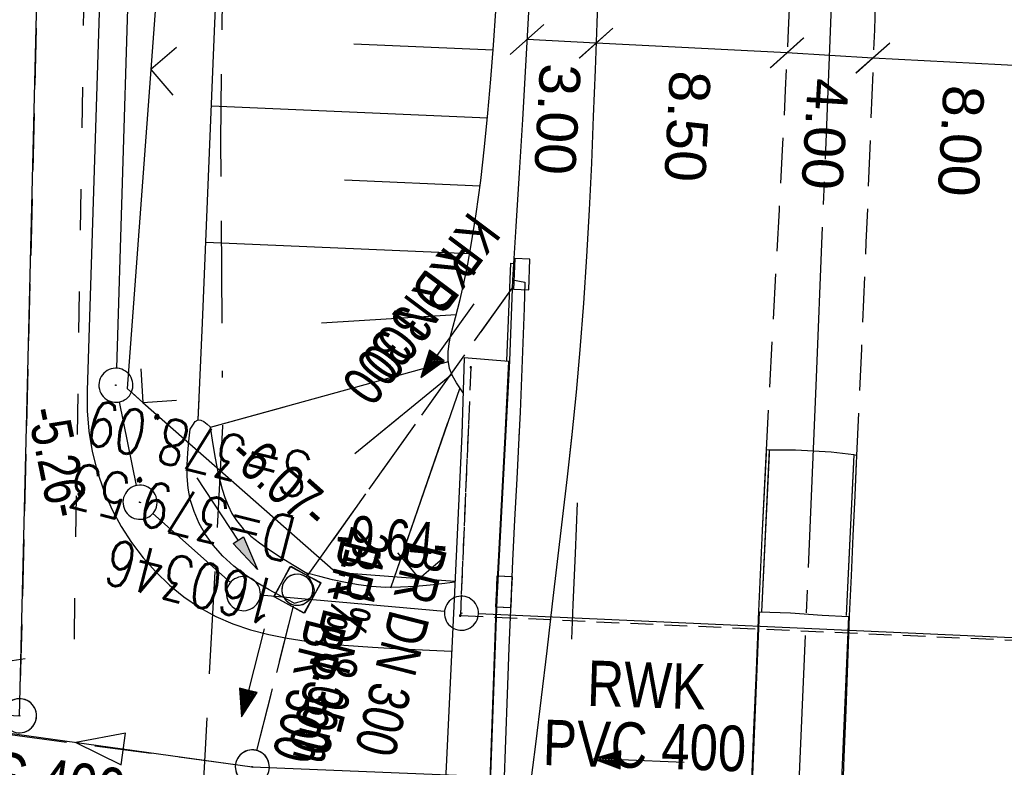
# Model space of a CAD drawing. Extents: x 511155 to 511479, y 464515 to 465450.
# Tile 7 of 41: x 511309 to 511352, y 464591 to 464624. Entities that reach past the tile are written whole.
import ezdxf

# ---------------------------------------------------------------- set-up
doc = ezdxf.new("R2010")
doc.units = 0
doc.header["$LTSCALE"] = 10
doc.header["$MEASUREMENT"] = 0
for name, pattern in [('ACAD_ISO03W100', [30, 12, -18]), ('ACAD_ISO16W100', [73, 15, -6.5, 15, -6.5, 15, -7, 1, -7]), ('ACHSE', [5.5, 4, -0.5, 0.5, -0.5]), ('AUSGEZOGEN', [0]), ('LT00', [0]), ('LT02', [0.4, 0.2, -0.2]), ('LT11', [0.3, 0.2, -0.1]), ('LT12', [0.4, 0.3, -0.1]), ('LT17', [0.15, 0.1, -0.05]), ('STRICHLINIE2', [0.375, 0.25, -0.125])]:
    doc.linetypes.add(name, pattern=pattern)
doc.layers.get('0').update_dxf_attribs({"linetype": 'LT00'})
for name, color, linetype in [('--EK_FBR', 1, 'LT00'), ('--EK_Halt-Pfeil', 4, 'LT00'), ('--EK_Haltung', 7, 'STRICHLINIE2'), ('--EK_Haltung-Text', 140, 'LT00'), ('--EK_Schacht-Text', 5, 'LT00'), ('--EL_DFK_AB_L', 21, 'LT00'), ('--EL_DFK_AB_P', 7, 'LT00'), ('--EL_Halt-Pfeil', 4, 'LT00'), ('--EL_Haltung', 182, 'STRICHLINIE2'), ('--EL_Haltung-Text', 182, 'LT00'), ('-AX-093', 35, 'ACHSE'), ('ABSTAND', 8, 'LT00'), ('ABWASSERLTG', 24, 'LT00'), ('ABWASSERLTG_FLIEßPF', 26, 'Continuous'), ('ABWASSERLTG_TEXT', 26, 'Continuous'), ('BAB-KABEL', 220, 'ACAD_ISO16W100'), ('BEMAßUNG', 255, 'Continuous'), ('DFK_AB_L', 21, 'LT00'), ('DFK_AB_P', 7, 'LT00'), ('DL', 182, 'LT12'), ('DL_PFEIL', 201, 'LT00'), ('DL_TEXT', 182, 'LT00'), ('MITTELSTREIFEN-Ü_LINIE', 250, 'LT11'), ('PFEIL', 140, 'AUSGEZOGEN'), ('V103_AFBR_BAB', 250, 'LT00'), ('V103_BOESCH', 250, 'LT00'), ('V103_BOSCHUNG', 250, 'LT00'), ('V103_BR_KAPPE', 30, 'LT00'), ('V103_BR_WID', 30, 'LT17'), ('V103_GRABEN', 250, 'LT00'), ('V103_H_BORD', 8, 'LT00'), ('V103_KA_MULD', 182, 'LT00'), ('V103_KA_PRUF', 182, 'LT00'), ('V103_LD_MARK', 250, 'LT00'), ('V103_LG_MARK', 250, 'LT02'), ('V103_PARK_MS', 1, 'LT00'), ('V103_RINNE', 182, 'LT00'), ('V103_SINKK', 182, 'LT00'), ('V103_ZAUN', 40, 'LT00'), ('V104_AFBR_BAB', 250, 'LT00'), ('V104_BOESCH', 250, 'LT00'), ('V104_BOSCHUNG', 250, 'LT00'), ('V104_BR_KAPPE', 30, 'LT00'), ('V104_BR_WID', 30, 'LT17'), ('V104_GRABEN', 250, 'LT00'), ('V104_H_BORD', 8, 'LT00'), ('V104_KA_MULD', 182, 'LT00'), ('V104_KA_PRUF', 182, 'LT00'), ('V104_LD_MARK', 250, 'LT00'), ('V104_LG_MARK', 250, 'LT02'), ('V104_RINNE', 182, 'LT00'), ('V104_SINKK', 182, 'LT00'), ('V104_ZAUN', 40, 'LT00'), ('WASSERLTG', 130, 'ACAD_ISO03W100')]:
    doc.layers.add(name, color=color, linetype=linetype)
doc.styles.add('Arial', font='ARIAL.TTF')
doc.styles.add('Haltungsbeschriftung', font='ARIAL.TTF', dxfattribs={"width": 0.75})
doc.styles.add('schachtbeschriftung', font='romans.shx', dxfattribs={"width": 0.75, "height": 2})
doc.styles.get("Standard").update_dxf_attribs({"font": 'ARIAL.TTF'})
doc.styles.add('Versorgungsltg', font='ARIAL.TTF', dxfattribs={"width": 0.8, "height": 2})

# ---------------------------------------------------------------- blocks, each defined once
blk = doc.blocks.new('SYMB0003')
at = {"color": 0, "linetype": 'ByBlock'}
for p, q in [((-0.015712, 0), (0.010166, 0.012015)), ((0, -0.021257), (-0.015712, 0)), ((0.010166, 0.012015), (0, -0.021257))]:
    blk.add_line(p, q, dxfattribs=at)
for points in [[(-0.031395, 0.499013), (-0.093691, 0.491144), (-0.154509, 0.475528), (-0.21289, 0.452414), (-0.267913, 0.422164), (-0.318712, 0.385257), (-0.364484, 0.342274), (-0.404509, 0.293893), (-0.438154, 0.240877), (-0.464888, 0.184062), (-0.484292, 0.124345), (-0.496058, 0.062667), (-0.5, 0)], [(0.5, 0), (0.496057, 0.062667), (0.484292, 0.124345), (0.464888, 0.184062), (0.438153, 0.240877), (0.404509, 0.293893), (0.364484, 0.342274), (0.318712, 0.385257), (0.267913, 0.422164), (0.21289, 0.452414), (0.154509, 0.475528), (0.093691, 0.491144), (0.031395, 0.499013), (-0.031395, 0.499013)], [(-0.5, 0), (-0.496058, -0.062667), (-0.484292, -0.124345), (-0.464888, -0.184062), (-0.438154, -0.240877), (-0.404509, -0.293893), (-0.364485, -0.342274), (-0.318712, -0.385257), (-0.267914, -0.422164), (-0.21289, -0.452414), (-0.154509, -0.475529), (-0.093691, -0.491144), (-0.031395, -0.499014), (0.031395, -0.499014)], [(0.031395, -0.499014), (0.093691, -0.491144), (0.154509, -0.475529), (0.21289, -0.452414), (0.267914, -0.422164), (0.318712, -0.385257), (0.364485, -0.342274), (0.404509, -0.293893), (0.438154, -0.240877), (0.464889, -0.184062), (0.484292, -0.124345), (0.496058, -0.062667), (0.5, 0)]]:
    blk.add_lwpolyline(points, dxfattribs=at)
blk = doc.blocks.new('ABWASSER-FLIEßPF')
at = {"layer": 'ABWASSERLTG_FLIEßPF'}
for p, q in [((0, 0), (-2.109, 0.703)), ((-2.109, 0.703), (-2.109, -0.703)), ((-2.109, -0.703), (0, 0))]:
    blk.add_line(p, q, dxfattribs=at)
blk = doc.blocks.new('Pfreil3')
at = {"layer": 'PFEIL'}
blk.add_hatch(color=256, dxfattribs=at).paths.add_polyline_path([(-1.549, 0.273), (-1.549, -0.273), (0, 0)])
for p, q in [((-1.549, 0), (-4.831, 0)), ((-1.549, -0.273), (-1.549, 0.273)), ((-1.549, 0.273), (0, 0)), ((0, 0), (-1.549, -0.273))]:
    blk.add_line(p, q, dxfattribs=at)
blk = doc.blocks.new('SYMB0011')
at = {"color": 0, "linetype": 'ByBlock'}
for p, q in [((0.5, 0), (-0.5, 0)), ((0, 0.5), (0, -0.5))]:
    blk.add_line(p, q, dxfattribs=at)
blk = doc.blocks.new('SYMB0024')
at = {"color": 0, "linetype": 'ByBlock'}
for p, q in [((-0.5, 0.5), (0, 0)), ((0, 0), (0.5, 0.5))]:
    blk.add_line(p, q, dxfattribs=at)
blk = doc.blocks.new('_Oblique')
at = {"color": 0, "linetype": 'ByBlock', "lineweight": -2}
blk.add_line((-0.5, -0.5), (0.5, 0.5), dxfattribs=at)
blk = doc.blocks.new('SYMB1210')
at = {"color": 0, "linetype": 'ByBlock'}
blk.add_line((0.018815, -0.179014), (0.055623, -0.17119), dxfattribs=at)
for points in [[(-0.2, -0.2), (-0.2, 0.2), (0.2, 0.2), (0.2, -0.2), (-0.2, -0.2)], [(0.018815, 0.179014), (-0.018815, 0.179014), (-0.055623, 0.17119), (-0.09, 0.155885), (-0.120444, 0.133766), (-0.145623, 0.105801), (-0.164438, 0.073213), (-0.176067, 0.037424), (-0.18, 0)], [(0.18, 0), (0.176067, 0.037424), (0.164438, 0.073213), (0.145623, 0.105801), (0.120444, 0.133766), (0.09, 0.155885), (0.055623, 0.17119), (0.018815, 0.179014)], [(-0.18, 0), (-0.176067, -0.037424), (-0.164438, -0.073213), (-0.145623, -0.105801), (-0.120444, -0.133766), (-0.09, -0.155885), (-0.055623, -0.17119), (-0.018815, -0.179014), (0.018815, -0.179014)], [(0.055623, -0.17119), (0.09, -0.155885), (0.120444, -0.133766), (0.145623, -0.105801), (0.164438, -0.073213), (0.176067, -0.037424), (0.18, 0)]]:
    blk.add_lwpolyline(points, dxfattribs=at)
blk = doc.blocks.new('SYMB0652')
at = {"color": 0, "linetype": 'ByBlock'}
blk.add_lwpolyline([(-0.15, -0.075), (0.15, -0.075), (0.15, 0.075), (-0.15, 0.075), (-0.15, -0.075)], dxfattribs=at)
blk = doc.blocks.new('SYMB0070')
at = {"color": 0, "linetype": 'ByBlock'}
for p, q in [((-0.5, 0), (0.2, 0)), ((0.5, 0), (0.2, 0.1)), ((0.2, 0.1), (0.2, 0)), ((0.468, 0), (0.21, 0.086)), ((0.21, 0.086), (0.21, -0.086)), ((0.21, -0.086), (0.468, 0)), ((0.22, -0.072), (0.437, 0)), ((0.23, -0.058), (0.405, 0)), ((0.24, -0.045), (0.374, 0)), ((0.342, 0), (0.25, 0.031)), ((0.25, 0.031), (0.25, -0.031)), ((0.25, -0.031), (0.342, 0)), ((0.26, -0.017), (0.31, 0)), ((0.27, -0.003), (0.279, 0))]:
    blk.add_line(p, q, dxfattribs=at)
for points in [[(0.2, 0), (0.2, -0.1), (0.5, 0)], [(0.437, 0), (0.22, 0.072), (0.22, -0.072)], [(0.405, 0), (0.23, 0.058), (0.23, -0.058)], [(0.374, 0), (0.24, 0.045), (0.24, -0.045)], [(0.31, 0), (0.26, 0.017), (0.26, -0.017)], [(0.279, 0), (0.27, 0.003), (0.27, -0.003)]]:
    blk.add_lwpolyline(points, dxfattribs=at)

msp = doc.modelspace()

# ---------------------------------------------------------------- linework, layer by layer
at = {"layer": '--EK_FBR'}
for points in [[(511312.066, 464625.37), (511311.508, 464607.794), (511311.515, 464606.9), (511311.592, 464606.006), (511311.74, 464605.119), (511311.96, 464604.243), (511312.251, 464603.386), (511312.615, 464602.553), (511313.012, 464601.816), (511313.465, 464601.11), (511313.973, 464600.441), (511314.53, 464599.814), (511315.132, 464599.237), (511315.776, 464598.714), (511316.459, 464598.252), (511317.175, 464597.856), (511317.928, 464597.527), (511318.708, 464597.264), (511319.508, 464597.056), (511320.324, 464596.894), (511321.151, 464596.77), (511321.983, 464596.675), (511322.817, 464596.599), (511324.081, 464596.505), (511325.339, 464596.43), (511326.591, 464596.367), (511327.559, 464596.323)], [(511330.944, 464624.445), (511330.818, 464622.088), (511330.682, 464619.732), (511330.54, 464617.376), (511330.393, 464615.02), (511330.243, 464612.664)], [(511341.412, 464605.193), (511341.236, 464601.644), (511341.074, 464598.094), (511340.964, 464595.482), (511340.858, 464592.869), (511340.756, 464590.256), (511340.653, 464587.643), (511340.561, 464585.36), (511340.467, 464583.077), (511340.373, 464580.794), (511340.211, 464576.888), (511340.047, 464572.981), (511339.879, 464569.075), (511339.705, 464565.169), (511339.522, 464561.264)], [(511341.404, 464605.024), (511341.236, 464601.644), (511341.074, 464598.094), (511340.964, 464595.481), (511340.858, 464592.869), (511340.756, 464590.256), (511340.653, 464587.643), (511340.561, 464585.36), (511340.467, 464583.077), (511340.373, 464580.794), (511340.211, 464576.888), (511340.047, 464572.981), (511339.879, 464569.075), (511339.705, 464565.169), (511339.522, 464561.264)], [(511345.393, 464604.945), (511345.275, 464604.962), (511344.272, 464605.09), (511342.703, 464605.169), (511341.545, 464605.171), (511341.412, 464605.193)], [(511345.393, 464604.945), (511345.31, 464603.178), (511345.228, 464601.411), (511345.147, 464599.644), (511345.071, 464597.877), (511344.989, 464595.804), (511344.911, 464593.73), (511344.834, 464591.657), (511344.754, 464589.583), (511344.666, 464587.51), (511344.586, 464585.805), (511344.502, 464584.101), (511344.414, 464582.396), (511344.326, 464580.692), (511344.159, 464577.37), (511343.998, 464574.048), (511343.841, 464570.725), (511343.685, 464567.403), (511343.529, 464564.08), (511343.371, 464560.758)], [(511345.379, 464604.641), (511345.31, 464603.178), (511345.228, 464601.411), (511345.147, 464599.644), (511345.071, 464597.877), (511344.989, 464595.804), (511344.911, 464593.73), (511344.834, 464591.657), (511344.754, 464589.583), (511344.666, 464587.51), (511344.586, 464585.805), (511344.502, 464584.101), (511344.414, 464582.396), (511344.326, 464580.692), (511344.159, 464577.37), (511343.998, 464574.048), (511343.841, 464570.725), (511343.685, 464567.403), (511343.529, 464564.08), (511343.371, 464560.758)]]:
    msp.add_lwpolyline(points, dxfattribs=at)
at = {"layer": '--EK_Haltung'}
for p, q in [((511310.635, 464679.971), (511308.551, 464594.237)), ((511330.297, 464612.423), (511321.162, 464599.585)), ((511320.583, 464598.304), (511318.97, 464591.959)), ((511318.041, 464591.33), (511285.216, 464595.67))]:
    msp.add_line(p, q, dxfattribs=at)
at = {"layer": '--EL_DFK_AB_L'}
for p, q in [((511315.237, 464687.78), (511312.803, 464608.78)), ((511313.689, 464603.614), (511312.931, 464607.295)), ((511317.828, 464599.356), (511314.402, 464602.383)), ((511327.243, 464598.067), (511319.137, 464598.793)), ((511357.501, 464596.683), (511328.739, 464597.966))]:
    msp.add_line(p, q, dxfattribs=at)
at = {"layer": '--EL_Haltung'}
for p, q in [((511310.635, 464679.971), (511308.551, 464594.237)), ((511330.297, 464612.423), (511321.162, 464599.585)), ((511320.583, 464598.304), (511318.97, 464591.959)), ((511318.041, 464591.33), (511285.216, 464595.67))]:
    msp.add_line(p, q, dxfattribs=at)
at = {"layer": '-AX-093', "ltscale": 0.2}
msp.add_lwpolyline([(511347.906, 464769.746), (511347.69, 464751.769), (511347.405, 464733.794), (511347.051, 464715.82), (511346.632, 464697.847), (511346.147, 464679.876), (511345.6, 464661.906), (511344.992, 464643.939), (511344.325, 464625.973), (511343.6, 464608.01), (511342.819, 464590.049), (511341.984, 464572.091), (511341.097, 464554.135), (511340.159, 464536.182), (511339.29, 464520.383)], dxfattribs=at)
at = {"layer": 'ABWASSERLTG'}
for points in [[(511190.358, 464550.146), (511208.272, 464562.344), (511293.523, 464594.324), (511308.533, 464593.487), (511310.653, 464680.721), (511380.88, 464695.54), (511393.728, 464686.515), (511422.192, 464665.695), (511435.763, 464661.23), (511464.41, 464674.85)], [(511190.756, 464540.093), (511213.131, 464554.116), (511242.238, 464572.608), (511281.604, 464584.406), (511284.616, 464595.971), (511318.785, 464591.232), (511361.253, 464589.505), (511391.403, 464589.083), (511423.016, 464589.189)]]:
    msp.add_lwpolyline(points, dxfattribs=at)
at = {"layer": 'BAB-KABEL', "ltscale": 0.03, "flags": 128}
msp.add_lwpolyline([(511245.166, 465442.383), (511247.794, 465425.644), (511251.081, 465406.592), (511253.707, 465388.585), (511256.335, 465373.097), (511258.872, 465358.447), (511261.218, 465342.966), (511262.529, 465334.912), (511267.32, 465306.475), (511271.633, 465280.774), (511274.451, 465263.873), (511277.903, 465245.033), (511280.424, 465230.243), (511282.946, 465214.813), (511284.59, 465206.121), (511286.411, 465195.209), (511288.523, 465182.076), (511289.462, 465178.541), (511291.81, 465169.679), (511294.218, 465159.994), (511298.5, 465143.737), (511302.007, 465129.166), (511304.364, 465120.15), (511303.954, 465111.542), (511304.473, 465105.752), (511305.294, 465102.166), (511306.729, 465086.549), (511308.167, 465069.501), (511309.91, 465042.394), (511310.524, 465027.025), (511311.652, 465006.692), (511312.99, 464997.425), (511315.247, 464972.494), (511318.761, 464937.783), (511320.473, 464912.682), (511321.045, 464888.912), (511321.817, 464866.106), (511322.471, 464843.97), (511323.126, 464825.853), (511323.404, 464809.887), (511315.806, 464787.462), (511312.432, 464776.504), (511306.423, 464758.084), (511322.547, 464747.313), (511322.638, 464708.185), (511321.606, 464688.739), (511320.482, 464678.436), (511319.26, 464666.867), (511317.667, 464649.446), (511317.569, 464633.743), (511317.382, 464618.758), (511317.473, 464606.228), (511316.723, 464592.274), (511316.629, 464590.682), (511316.534, 464580.247), (511316.816, 464565.638), (511316.264, 464552.985), (511315.796, 464537.2), (511315.445, 464531.469), (511315.327, 464529.598), (511314.626, 464523.401), (511314.327, 464519.396)], dxfattribs=at)
at = {"layer": 'BEMAßUNG'}
for p, q in [((511333.916, 464623.083), (511330.88, 464623.245)), ((511342.33, 464622.657), (511333.919, 464623.082)), ((511346.105, 464622.431), (511342.32, 464622.658)), ((511354.217, 464621.997), (511346.111, 464622.43))]:
    msp.add_line(p, q, dxfattribs=at)
at = {"layer": 'DFK_AB_L'}
for p, q in [((511315.237, 464687.78), (511312.803, 464608.78)), ((511313.689, 464603.614), (511312.931, 464607.295)), ((511317.828, 464599.356), (511314.402, 464602.383)), ((511327.243, 464598.067), (511319.137, 464598.793)), ((511357.501, 464596.683), (511328.739, 464597.966))]:
    msp.add_line(p, q, dxfattribs=at)
at = {"layer": 'DL'}
for p, q in [((511330.297, 464612.423), (511321.162, 464599.585)), ((511320.583, 464598.304), (511318.97, 464591.959))]:
    msp.add_line(p, q, dxfattribs=at)
at = {"layer": 'MITTELSTREIFEN-Ü_LINIE', "flags": 128}
for points in [[(511345.491, 464741.874), (511345.398, 464738.184), (511345.314, 464734.495), (511345.238, 464730.805), (511345.166, 464727.116), (511345.096, 464723.426), (511345.027, 464719.737), (511344.88, 464712.204), (511344.724, 464704.672), (511344.557, 464697.139), (511344.406, 464690.735), (511344.247, 464684.332), (511344.082, 464677.929), (511343.912, 464671.526), (511343.579, 464659.466), (511343.23, 464647.406), (511343.129, 464644.012), (511343.024, 464640.619), (511342.914, 464637.225), (511342.796, 464633.832), (511342.67, 464630.44), (511342.532, 464627.048), (511342.38, 464623.656), (511342.252, 464621.018), (511342.117, 464618.38), (511341.977, 464615.743), (511341.834, 464613.105), (511341.691, 464610.468), (511341.55, 464607.831), (511341.412, 464605.193)], [(511348.995, 464741.754), (511348.934, 464739.318), (511348.888, 464736.881), (511348.855, 464734.444), (511348.831, 464732.007), (511348.815, 464729.569), (511348.802, 464727.131), (511348.791, 464724.693), (511348.779, 464722.255), (511348.763, 464719.817), (511348.731, 464716.539), (511348.689, 464713.261), (511348.638, 464709.983), (511348.579, 464706.705), (511348.515, 464703.428), (511348.446, 464700.15), (511348.376, 464696.873), (511348.284, 464692.657), (511348.19, 464688.441), (511348.093, 464684.225), (511347.991, 464680.009), (511347.884, 464675.793), (511347.771, 464671.577), (511347.633, 464666.761), (511347.486, 464661.946), (511347.333, 464657.13), (511347.175, 464652.315), (511347.014, 464647.5), (511346.853, 464642.735), (511346.69, 464637.97), (511346.523, 464633.206), (511346.351, 464628.441), (511346.174, 464623.677), (511345.993, 464618.993), (511345.804, 464614.31), (511345.604, 464609.627), (511345.393, 464604.945), (511345.393, 464604.945)]]:
    msp.add_lwpolyline(points, dxfattribs=at)
at = {"layer": 'V103_AFBR_BAB'}
for points in [[(511312.066, 464625.37), (511311.508, 464607.794), (511311.515, 464606.9), (511311.592, 464606.006), (511311.74, 464605.119), (511311.96, 464604.243), (511312.251, 464603.386), (511312.615, 464602.553), (511313.012, 464601.816), (511313.465, 464601.11), (511313.973, 464600.441), (511314.53, 464599.814), (511315.132, 464599.237), (511315.776, 464598.714), (511316.459, 464598.252), (511317.175, 464597.856), (511317.928, 464597.527), (511318.708, 464597.264), (511319.508, 464597.056), (511320.324, 464596.894), (511321.151, 464596.77), (511321.983, 464596.675), (511322.817, 464596.599), (511324.081, 464596.505), (511325.339, 464596.43), (511326.591, 464596.367), (511327.559, 464596.323)], [(511330.944, 464624.445), (511330.818, 464622.088), (511330.682, 464619.732), (511330.54, 464617.376), (511330.393, 464615.02), (511330.243, 464612.664)]]:
    msp.add_lwpolyline(points, dxfattribs=at)
at = {"layer": 'V103_AFBR_BAB', "color": 2}
for points in [[(511341.412, 464605.193), (511341.236, 464601.644), (511341.074, 464598.094), (511340.964, 464595.482), (511340.858, 464592.869), (511340.756, 464590.256), (511340.653, 464587.643), (511340.561, 464585.36), (511340.467, 464583.077), (511340.373, 464580.794), (511340.211, 464576.888), (511340.047, 464572.981), (511339.879, 464569.075), (511339.705, 464565.169), (511339.522, 464561.264)], [(511345.393, 464604.945), (511345.31, 464603.178), (511345.228, 464601.411), (511345.147, 464599.644), (511345.071, 464597.877), (511344.989, 464595.804), (511344.911, 464593.73), (511344.834, 464591.657), (511344.754, 464589.583), (511344.666, 464587.51), (511344.586, 464585.805), (511344.502, 464584.101), (511344.414, 464582.396), (511344.326, 464580.692), (511344.159, 464577.37), (511343.998, 464574.048), (511343.841, 464570.725), (511343.685, 464567.403), (511343.529, 464564.08), (511343.371, 464560.758)]]:
    msp.add_lwpolyline(points, dxfattribs=at)
at = {"layer": 'V103_BOESCH'}
for points in [[(511316.399, 464606.507), (511316.584, 464610.784), (511316.768, 464615.061), (511316.949, 464619.338), (511317.125, 464623.616), (511317.219, 464625.959)], [(511328.064, 464607.696), (511327.78, 464608.135), (511327.603, 464608.45), (511327.473, 464608.774), (511327.405, 464609.128), (511327.401, 464609.494), (511327.445, 464609.87), (511327.524, 464610.251), (511327.624, 464610.634), (511327.73, 464611.015), (511327.936, 464611.809), (511328.114, 464612.587), (511328.27, 464613.357), (511328.41, 464614.126), (511328.642, 464615.575), (511328.842, 464617.039), (511329.013, 464618.516), (511329.16, 464620.002), (511329.288, 464621.495), (511329.4, 464622.991), (511329.5, 464624.489)], [(511327.701, 464599.367), (511327.266, 464599.311), (511326.614, 464599.234), (511325.963, 464599.174), (511325.314, 464599.138), (511324.668, 464599.134), (511324.024, 464599.17), (511323.454, 464599.241), (511322.885, 464599.343), (511322.319, 464599.468), (511321.754, 464599.608), (511321.189, 464599.755)]]:
    msp.add_lwpolyline(points, dxfattribs=at)
at = {"layer": 'V103_BOSCHUNG'}
for p, q in [((511323.249, 464623.058), (511329.385, 464622.792)), ((511316.99, 464620.326), (511329.141, 464619.8)), ((511322.838, 464617.07), (511328.812, 464616.812)), ((511316.737, 464614.332), (511328.357, 464613.828)), ((511321.836, 464610.781), (511327.767, 464611.149)), ((511327.414, 464609.061), (511316.935, 464606.172)), ((511327.576, 464608.508), (511323.292, 464605.015)), ((511327.918, 464607.921), (511324.872, 464599.098))]:
    msp.add_line(p, q, dxfattribs=at)
at = {"layer": 'V103_BR_KAPPE'}
for points in [[(511326.734, 464577.902), (511328.686, 464577.808), (511329.177, 464588.491), (511329.542, 464598.621), (511329.923, 464605.778), (511330.083, 464609.079), (511328.116, 464609.236), (511328.003, 464605.872), (511327.666, 464598.61), (511327.207, 464588.787), (511326.734, 464577.902)], [(511341.116, 464598.066), (511342.483, 464598.016), (511343.877, 464597.909), (511345.038, 464597.857), (511344.598, 464587.543), (511343.49, 464587.548), (511342.135, 464587.628), (511340.693, 464587.67), (511341.116, 464598.066)]]:
    msp.add_lwpolyline(points, dxfattribs=at)
at = {"layer": 'V103_BR_WID'}
msp.add_lwpolyline([(511328.407, 464608.817), (511327.944, 464597.892), (511358.206, 464596.55), (511358.686, 464606.479)], dxfattribs=at)
at = {"layer": 'V103_GRABEN'}
for points in [[(511316.053, 464606.095), (511316.16, 464606.279), (511316.274, 464606.429), (511316.399, 464606.507), (511316.52, 464606.499), (511316.652, 464606.431), (511316.79, 464606.325), (511316.931, 464606.2)], [(511316.931, 464606.2), (511317.03, 464605.509), (511317.142, 464604.82), (511317.281, 464604.135), (511317.459, 464603.455), (511317.577, 464603.09), (511317.716, 464602.734), (511317.883, 464602.393), (511318.082, 464602.075), (511318.381, 464601.714), (511318.725, 464601.39), (511319.1, 464601.094), (511319.493, 464600.818), (511320.055, 464600.45), (511320.621, 464600.099), (511321.189, 464599.755)], [(511320.625, 464598.443), (511320.074, 464598.728), (511319.529, 464599.023), (511318.996, 464599.336), (511318.48, 464599.677), (511317.968, 464600.072), (511317.491, 464600.51), (511317.059, 464600.996), (511316.727, 464601.458), (511316.444, 464601.952), (511316.217, 464602.47), (511316.053, 464603.006), (511315.962, 464603.507), (511315.921, 464604.016), (511315.919, 464604.53), (511315.947, 464605.049), (511315.995, 464605.571), (511316.053, 464606.095)], [(511320.625, 464598.443), (511320.911, 464598.507), (511321.17, 464598.584), (511321.375, 464598.685), (511321.498, 464598.823), (511321.522, 464599.011), (511321.459, 464599.238), (511321.338, 464599.49), (511321.189, 464599.755)]]:
    msp.add_lwpolyline(points, dxfattribs=at)
at = {"layer": 'V103_H_BORD'}
for p, q in [((511329.992, 464609.104), (511330.172, 464613.4)), ((511330.172, 464613.4), (511330.286, 464613.39)), ((511341.545, 464605.171), (511341.204, 464598.06)), ((511345.275, 464604.962), (511344.925, 464597.896))]:
    msp.add_line(p, q, dxfattribs=at)
at = {"layer": 'V103_LD_MARK'}
msp.add_lwpolyline([(511331.01, 464590.18), (511331.265, 464592.236), (511331.514, 464594.292), (511331.76, 464596.349), (511332.006, 464598.406), (511332.229, 464600.268), (511332.449, 464602.13), (511332.662, 464603.993), (511332.865, 464605.857), (511333.052, 464607.722), (511333.22, 464609.589), (511333.379, 464611.639), (511333.514, 464613.69), (511333.629, 464615.744), (511333.727, 464617.798), (511333.814, 464619.853), (511333.891, 464621.909), (511333.965, 464623.965), (511334.179, 464630.069)], dxfattribs=at)
at = {"layer": 'V103_LG_MARK', "ltscale": 3, "flags": 128}
msp.add_lwpolyline([(511333.09, 464602.857), (511332.999, 464600.622), (511332.904, 464598.387), (511332.809, 464596.299), (511332.709, 464594.211), (511332.606, 464592.123), (511332.505, 464590.035), (511332.406, 464587.947), (511332.303, 464585.658), (511332.204, 464583.368), (511332.103, 464581.079), (511331.924, 464577.218), (511331.733, 464573.357), (511331.533, 464569.497), (511331.326, 464565.637), (511331.115, 464561.778), (511330.902, 464557.918), (511330.65, 464553.347), (511330.398, 464548.777), (511330.145, 464544.206), (511329.889, 464539.636), (511329.63, 464535.066), (511329.282, 464529.034), (511328.928, 464523.002), (511328.747, 464519.966)], dxfattribs=at)
at = {"layer": 'V103_PARK_MS'}
msp.add_lwpolyline([(511345.393, 464604.945), (511345.275, 464604.962), (511344.272, 464605.09), (511342.703, 464605.169), (511341.545, 464605.171), (511341.412, 464605.193)], dxfattribs=at)
at = {"layer": 'V103_RINNE'}
msp.add_line((511330.243, 464612.664), (511330.111, 464609.099), dxfattribs=at)
at = {"layer": 'V103_RINNE', "flags": 128}
for points in [[(511330.243, 464612.664), (511330.786, 464612.566), (511330.751, 464611.42), (511330.713, 464610.273), (511330.671, 464609.127), (511330.623, 464607.989), (511330.571, 464606.851), (511330.515, 464605.713), (511330.424, 464603.908), (511330.332, 464602.104), (511330.244, 464600.299), (511330.161, 464598.494), (511330.078, 464596.468), (511330.003, 464594.442), (511329.931, 464592.415), (511329.857, 464590.389), (511329.777, 464588.363), (511329.684, 464586.254), (511329.584, 464584.146), (511329.48, 464582.037), (511329.377, 464579.929), (511329.279, 464577.82), (511329.212, 464576.259), (511329.147, 464574.698), (511329.085, 464573.137), (511328.484, 464573.092)], [(511330.111, 464609.099), (511329.932, 464605.773), (511329.55, 464598.616), (511329.186, 464588.486), (511328.694, 464577.803)]]:
    msp.add_lwpolyline(points, dxfattribs=at)
at = {"layer": 'V103_ZAUN'}
for p, q in [((511315.429, 464636.881), (511314.316, 464621.922)), ((511326.138, 464599.526), (511327.703, 464599.408))]:
    msp.add_line(p, q, dxfattribs=at)
for points in [[(511314.316, 464621.922), (511313.272, 464607.89), (511313.969, 464607.276)], [(511313.969, 464607.276), (511322.461, 464599.803), (511326.138, 464599.526)]]:
    msp.add_lwpolyline(points, dxfattribs=at)
at = {"layer": 'V104_AFBR_BAB'}
for points in [[(511311.511, 464607.902), (511311.508, 464607.794), (511311.515, 464606.9), (511311.592, 464606.006), (511311.74, 464605.119), (511311.96, 464604.243), (511312.251, 464603.386), (511312.615, 464602.553), (511313.012, 464601.816), (511313.465, 464601.11), (511313.973, 464600.441), (511314.53, 464599.814), (511315.132, 464599.237), (511315.776, 464598.714), (511316.459, 464598.252), (511317.175, 464597.856), (511317.928, 464597.527), (511318.708, 464597.264), (511319.508, 464597.055), (511320.324, 464596.894), (511321.15, 464596.77), (511321.983, 464596.675), (511322.817, 464596.599), (511324.081, 464596.505), (511325.339, 464596.43), (511326.591, 464596.367), (511327.559, 464596.323)], [(511341.404, 464605.024), (511341.236, 464601.644), (511341.074, 464598.094), (511340.964, 464595.481), (511340.858, 464592.869), (511340.756, 464590.256), (511340.653, 464587.643), (511340.561, 464585.36), (511340.467, 464583.077), (511340.373, 464580.794), (511340.211, 464576.888), (511340.047, 464572.981), (511339.879, 464569.075), (511339.705, 464565.169), (511339.522, 464561.264)], [(511345.379, 464604.641), (511345.31, 464603.178), (511345.228, 464601.411), (511345.147, 464599.644), (511345.071, 464597.877), (511344.989, 464595.804), (511344.911, 464593.73), (511344.834, 464591.657), (511344.754, 464589.583), (511344.666, 464587.51), (511344.586, 464585.805), (511344.502, 464584.101), (511344.414, 464582.396), (511344.326, 464580.692), (511344.159, 464577.37), (511343.998, 464574.048), (511343.841, 464570.725), (511343.685, 464567.403), (511343.529, 464564.08), (511343.371, 464560.758)]]:
    msp.add_lwpolyline(points, dxfattribs=at)
at = {"layer": 'V104_BOESCH'}
msp.add_line((511316.399, 464606.507), (511316.439, 464607.428), dxfattribs=at)
msp.add_lwpolyline([(511327.701, 464599.367), (511327.266, 464599.311), (511326.614, 464599.234), (511325.963, 464599.174), (511325.314, 464599.138), (511324.668, 464599.134), (511324.024, 464599.17), (511323.454, 464599.241), (511322.885, 464599.343), (511322.319, 464599.468), (511321.753, 464599.608), (511321.189, 464599.755)], dxfattribs=at)
at = {"layer": 'V104_BOSCHUNG'}
for p, q in [((511320.183, 464607.067), (511316.935, 464606.172)), ((511325.215, 464606.583), (511323.292, 464605.015)), ((511327.384, 464606.374), (511324.872, 464599.098))]:
    msp.add_line(p, q, dxfattribs=at)
at = {"layer": 'V104_BR_KAPPE'}
for points in [[(511328.018, 464606.313), (511328.003, 464605.872), (511327.666, 464598.61), (511327.207, 464588.787), (511326.734, 464577.902), (511328.686, 464577.808), (511329.177, 464588.491), (511329.542, 464598.621), (511329.923, 464605.778), (511329.94, 464606.128)], [(511341.116, 464598.066), (511342.483, 464598.016), (511343.877, 464597.909), (511345.038, 464597.857), (511344.598, 464587.543), (511343.49, 464587.548), (511342.135, 464587.628), (511340.693, 464587.67), (511341.116, 464598.066)]]:
    msp.add_lwpolyline(points, dxfattribs=at)
at = {"layer": 'V104_BR_WID'}
for p, q in [((511328.3, 464606.286), (511327.944, 464597.892)), ((511327.944, 464597.892), (511358.205, 464596.55))]:
    msp.add_line(p, q, dxfattribs=at)
at = {"layer": 'V104_GRABEN'}
for points in [[(511316.053, 464606.095), (511316.16, 464606.279), (511316.273, 464606.429), (511316.399, 464606.507), (511316.52, 464606.499), (511316.652, 464606.431), (511316.79, 464606.325), (511316.931, 464606.2)], [(511316.931, 464606.2), (511317.03, 464605.509), (511317.142, 464604.82), (511317.281, 464604.135), (511317.459, 464603.454), (511317.577, 464603.09), (511317.716, 464602.734), (511317.883, 464602.393), (511318.082, 464602.075), (511318.38, 464601.714), (511318.725, 464601.39), (511319.1, 464601.094), (511319.493, 464600.818), (511320.055, 464600.45), (511320.621, 464600.099), (511321.189, 464599.755)], [(511320.625, 464598.443), (511320.074, 464598.728), (511319.529, 464599.023), (511318.996, 464599.336), (511318.48, 464599.677), (511317.968, 464600.072), (511317.491, 464600.51), (511317.059, 464600.996), (511316.727, 464601.458), (511316.444, 464601.952), (511316.217, 464602.47), (511316.053, 464603.006), (511315.962, 464603.507), (511315.921, 464604.016), (511315.919, 464604.53), (511315.947, 464605.049), (511315.995, 464605.571), (511316.053, 464606.095)], [(511320.625, 464598.443), (511320.911, 464598.507), (511321.17, 464598.584), (511321.375, 464598.685), (511321.498, 464598.823), (511321.522, 464599.011), (511321.459, 464599.237), (511321.338, 464599.49), (511321.189, 464599.755)]]:
    msp.add_lwpolyline(points, dxfattribs=at)
at = {"layer": 'V104_H_BORD'}
for p, q in [((511341.537, 464605.011), (511341.204, 464598.06)), ((511345.259, 464604.652), (511344.925, 464597.896))]:
    msp.add_line(p, q, dxfattribs=at)
at = {"layer": 'V104_LD_MARK'}
msp.add_lwpolyline([(511329.085, 464573.137), (511329.176, 464574.305), (511329.271, 464575.473), (511329.37, 464576.641), (511329.479, 464577.807), (511329.659, 464579.53), (511329.859, 464581.251), (511330.073, 464582.97), (511330.296, 464584.689), (511330.523, 464586.407), (511330.748, 464588.125), (511331.01, 464590.18), (511331.264, 464592.236), (511331.514, 464594.292), (511331.76, 464596.349), (511332.006, 464598.406), (511332.229, 464600.268), (511332.449, 464602.13), (511332.662, 464603.993), (511332.863, 464605.846)], dxfattribs=at)
at = {"layer": 'V104_LG_MARK', "ltscale": 3, "flags": 128}
msp.add_lwpolyline([(511333.09, 464602.857), (511332.999, 464600.622), (511332.904, 464598.387), (511332.809, 464596.299), (511332.709, 464594.211), (511332.606, 464592.123), (511332.505, 464590.035), (511332.406, 464587.947), (511332.303, 464585.658), (511332.204, 464583.368), (511332.103, 464581.079), (511331.924, 464577.218), (511331.733, 464573.357), (511331.533, 464569.497), (511331.326, 464565.637), (511331.115, 464561.778), (511330.902, 464557.918), (511330.65, 464553.347), (511330.398, 464548.777), (511330.144, 464544.206), (511329.889, 464539.636), (511329.63, 464535.066), (511329.282, 464529.034), (511328.928, 464523.002), (511328.747, 464519.966)], dxfattribs=at)
at = {"layer": 'V104_RINNE'}
msp.add_lwpolyline([(511330.533, 464606.071), (511330.515, 464605.713), (511330.424, 464603.908), (511330.332, 464602.104), (511330.243, 464600.299), (511330.161, 464598.494), (511330.078, 464596.468), (511330.003, 464594.442), (511329.931, 464592.415), (511329.857, 464590.389), (511329.777, 464588.363), (511329.684, 464586.254), (511329.584, 464584.146), (511329.48, 464582.037), (511329.377, 464579.929), (511329.279, 464577.82), (511329.212, 464576.259), (511329.147, 464574.698), (511329.085, 464573.137), (511328.484, 464573.092)], dxfattribs=at)
at = {"layer": 'V104_RINNE', "flags": 128}
msp.add_lwpolyline([(511328.694, 464577.803), (511329.185, 464588.486), (511329.55, 464598.616), (511329.931, 464605.773), (511329.948, 464606.123)], dxfattribs=at)
at = {"layer": 'V104_ZAUN'}
for p, q in [((511313.472, 464607.714), (511313.969, 464607.276)), ((511326.138, 464599.526), (511327.703, 464599.408))]:
    msp.add_line(p, q, dxfattribs=at)
msp.add_lwpolyline([(511313.969, 464607.276), (511322.461, 464599.803), (511326.138, 464599.526)], dxfattribs=at)
at = {"layer": 'WASSERLTG', "ltscale": 0.015, "flags": 128}
msp.add_lwpolyline([(511312.183, 464679.648), (511310.925, 464596.331), (511307.618, 464595.816), (511301.243, 464595.07), (511291.777, 464593.586), (511280.736, 464591.917), (511271.55, 464589.599), (511263.076, 464587.353), (511252.684, 464583.735), (511238.118, 464577.893), (511215.089, 464565.446), (511190.428, 464548.378)], dxfattribs=at)

# ---------------------------------------------------------------- block references
at = {"layer": '--EK_Halt-Pfeil', "zscale": 4}
for p, xscale, yscale, rotation in [((511327.371, 464609.992), 4.000000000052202, 3.99999999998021, 234.3893083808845), ((511318.807, 464595.377), 4.000000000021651, 4, 255.7338100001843), ((511306.635, 464591.961), 4.000000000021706, 4, 172.468830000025), ((511335.8, 464591.513), 3.999999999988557, 4, 177.67255999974)]:
    msp.add_blockref('SYMB0070', p, dxfattribs=dict(at, xscale=xscale, yscale=yscale, rotation=rotation))
at = {"layer": '--EL_DFK_AB_P', "xscale": 1.500000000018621, "yscale": 1.5, "zscale": 1.5, "rotation": 264.7377099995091}
for p in [(511312.78, 464608.03), (511313.84, 464602.88), (511318.39, 464598.86), (511327.99, 464598)]:
    msp.add_blockref('SYMB0003', p, dxfattribs=at)
at = {"layer": '--EL_Halt-Pfeil', "zscale": 4}
for p, xscale, yscale, rotation in [((511327.371, 464609.992), 4.000000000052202, 3.99999999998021, 234.3893083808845), ((511318.807, 464595.377), 4.000000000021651, 4, 255.7338100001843), ((511306.635, 464591.961), 4.000000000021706, 4, 172.468830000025), ((511335.8, 464591.513), 3.999999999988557, 4, 177.67255999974)]:
    msp.add_blockref('SYMB0070', p, dxfattribs=dict(at, xscale=xscale, yscale=yscale, rotation=rotation))
at = {"layer": 'ABWASSERLTG_FLIEßPF', "rotation": 172.1038127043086}
msp.add_blockref('ABWASSER-FLIEßPF', (511311.014, 464592.31), dxfattribs=at)
at = {"layer": 'BEMAßUNG', "xscale": 1.4, "yscale": 1.4, "zscale": 1.4}
for p, rotation in [((511330.88, 464623.245), 176.9383860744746), ((511333.916, 464623.083), 356.9383860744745), ((511333.919, 464623.082), 177.1063672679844), ((511342.32, 464622.658), 176.5652381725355), ((511342.33, 464622.657), 357.1063672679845), ((511346.105, 464622.431), 356.5652381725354), ((511346.111, 464622.43), 176.938386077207)]:
    msp.add_blockref('_Oblique', p, dxfattribs=dict(at, rotation=rotation))
at = {"layer": 'DFK_AB_P', "xscale": 1.500000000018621, "yscale": 1.5, "zscale": 1.5, "rotation": 264.7377099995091}
for p in [(511312.78, 464608.03), (511313.84, 464602.88), (511318.39, 464598.86), (511327.99, 464598)]:
    msp.add_blockref('SYMB0003', p, dxfattribs=at)
at = {"layer": 'DL_PFEIL', "zscale": 4}
for p, xscale, yscale, rotation in [((511327.371, 464609.992), 4.000000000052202, 3.99999999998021, 234.3893083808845), ((511318.807, 464595.377), 4.00000000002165, 4, 255.7338100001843)]:
    msp.add_blockref('SYMB0070', p, dxfattribs=dict(at, xscale=xscale, yscale=yscale, rotation=rotation))
at = {"layer": 'PFEIL', "rotation": 303.3368974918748}
msp.add_blockref('Pfreil3', (511319.015, 464599.921), dxfattribs=at)
at = {"layer": 'V103_BR_WID', "xscale": 0.1000000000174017, "yscale": 0.09999999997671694, "zscale": 0.1, "rotation": 272.2661999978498}
for p in [(511328.407, 464608.817), (511327.944, 464597.892)]:
    msp.add_blockref('SYMB0011', p, dxfattribs=at)
at = {"layer": 'V103_KA_MULD', "xscale": 3.800000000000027, "yscale": 3.799999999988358, "zscale": 3.8, "rotation": 242.0952800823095}
msp.add_blockref('SYMB1210', (511320.768, 464599.03), dxfattribs=at)
at = {"layer": 'V103_KA_PRUF', "xscale": 1.499999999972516, "yscale": 1.5, "zscale": 1.5, "rotation": 272.266200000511}
for p in [(511308.533, 464593.487), (511318.785, 464591.232)]:
    msp.add_blockref('SYMB0003', p, dxfattribs=at)
at = {"layer": 'V103_SINKK', "zscale": 4.5}
for p, xscale, yscale, rotation in [((511330.651, 464612.92), 4.499999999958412, 4.5, 268.1216540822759), ((511329.867, 464598.941), 4.499999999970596, 4.499999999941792, 87.18691777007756)]:
    msp.add_blockref('SYMB0652', p, dxfattribs=dict(at, xscale=xscale, yscale=yscale, rotation=rotation))
at = {"layer": 'V103_ZAUN', "yscale": 2.099999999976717, "zscale": 2.1}
for p, xscale, rotation in [((511314.316, 464621.922), 2.100000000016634, 265.7441299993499), ((511313.969, 464607.276), 2.099999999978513, 318.646140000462), ((511326.138, 464599.526), 2.100000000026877, 355.6946900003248)]:
    msp.add_blockref('SYMB0024', p, dxfattribs=dict(at, xscale=xscale, rotation=rotation))
at = {"layer": 'V104_BR_WID', "xscale": 0.09999999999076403, "yscale": 0.09999999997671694, "zscale": 0.1, "rotation": 264.4992000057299}
msp.add_blockref('SYMB0011', (511327.944, 464597.892), dxfattribs=at)
at = {"layer": 'V104_KA_MULD', "xscale": 3.799999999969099, "yscale": 3.799999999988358, "zscale": 3.8, "rotation": 150.7478902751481}
msp.add_blockref('SYMB1210', (511320.768, 464599.03), dxfattribs=at)
at = {"layer": 'V104_KA_PRUF', "xscale": 1.499999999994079, "yscale": 1.5, "zscale": 1.5, "rotation": 264.4991999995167}
for p in [(511308.533, 464593.487), (511318.785, 464591.232)]:
    msp.add_blockref('SYMB0003', p, dxfattribs=at)
at = {"layer": 'V104_SINKK', "xscale": 4.499999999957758, "yscale": 4.5, "zscale": 4.5, "rotation": 267.6640292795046}
msp.add_blockref('SYMB0652', (511329.867, 464598.941), dxfattribs=at)
at = {"layer": 'V104_ZAUN', "yscale": 2.099999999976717, "zscale": 2.1}
for p, xscale, rotation in [((511313.969, 464607.276), 2.100000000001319, 318.6476899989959), ((511326.138, 464599.526), 2.100000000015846, 355.6953200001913)]:
    msp.add_blockref('SYMB0024', p, dxfattribs=dict(at, xscale=xscale, rotation=rotation))

# ---------------------------------------------------------------- texts
at = {"layer": '--EK_Haltung-Text', "style": 'Haltungsbeschriftung'}
for s, rotation, width, p in [('KR DN 300', 233.179, 0.75, (511328.356, 464615.735)), ('21.1‰ 8.05m', -104.2662, 0.7, (511323.15, 464601.886)), ('BR DN 300', -104.2662, 0.75, (511325.631, 464601.255)), ('KR DN 400', -7.5312, 0.75, (511300.984, 464590.072))]:
    msp.add_text(s, height=1.8, rotation=rotation, dxfattribs=dict(at, width=width)).set_placement(p)
at = {"layer": '--EK_Schacht-Text', "style": 'schachtbeschriftung', "width": 0.75}
for s, p in [('S=378.09', (511321.525, 464604.965)), ('D=379.53', (511320.816, 464602.174)), ('160346', (511320.106, 464599.383))]:
    msp.add_text(s, height=2, rotation=-194.2662, dxfattribs=at).set_placement(p)
at = {"layer": '--EL_Haltung-Text', "style": 'Haltungsbeschriftung', "width": 0.75}
for s, rotation, p in [('KR DN 300', 233.179, (511328.356, 464615.735)), ('BR DN 300', -104.2662, (511322.718, 464601.327)), ('KR DN 400', -7.5312, (511300.984, 464590.072))]:
    msp.add_text(s, height=1.8, rotation=rotation, dxfattribs=at).set_placement(p)
at = {"layer": 'ABSTAND', "width": 0.75}
for s, rotation, p in [(' -5.26-', -78.3691, (511308.762, 464607.421)), (' -6.07-', -41.4614, (511317.219, 464605.144)), (' -9.64-', -5.1189, (511321.877, 464600.623))]:
    msp.add_text(s, height=1.8, rotation=rotation, dxfattribs=at).set_placement(p)
at = {"layer": 'ABWASSERLTG_TEXT', "char_height": 2, "attachment_point": 5, "line_spacing_factor": 0.8, "style": 'Versorgungsltg'}
for s, insert, rotation in [('RWK\\PPVC 400', (511336.099, 464593.495), 358.1506), ('RWK PVC 400\\PStadt Schwandorf', (511305.647, 464589.853), 351.6628)]:
    msp.add_mtext(s, dxfattribs=dict(at, insert=insert, rotation=rotation))
at = {"layer": 'BEMAßUNG', "char_height": 1.8, "attachment_point": 5, "style": 'Arial'}
for s, insert, rotation in [('\\A1;3.00', (511332.214, 464619.735), 266.9384), ('\\A1;8.50', (511337.935, 464619.422), 267.1064), ('\\A1;4.00', (511343.995, 464619.08), 266.5652), ('\\A1;8.00', (511349.981, 464618.782), 266.9384)]:
    msp.add_mtext(s, dxfattribs=dict(at, insert=insert, rotation=rotation))
at = {"layer": 'DL_TEXT', "style": 'Haltungsbeschriftung', "width": 0.75}
for s, rotation, p in [('KR 300', 233.179, (511327.293, 464614.205)), ('BR 300', -104.2662, (511321.197, 464597.829))]:
    msp.add_text(s, height=1.8, rotation=rotation, dxfattribs=at).set_placement(p)

doc.saveas('drawing.dxf')
